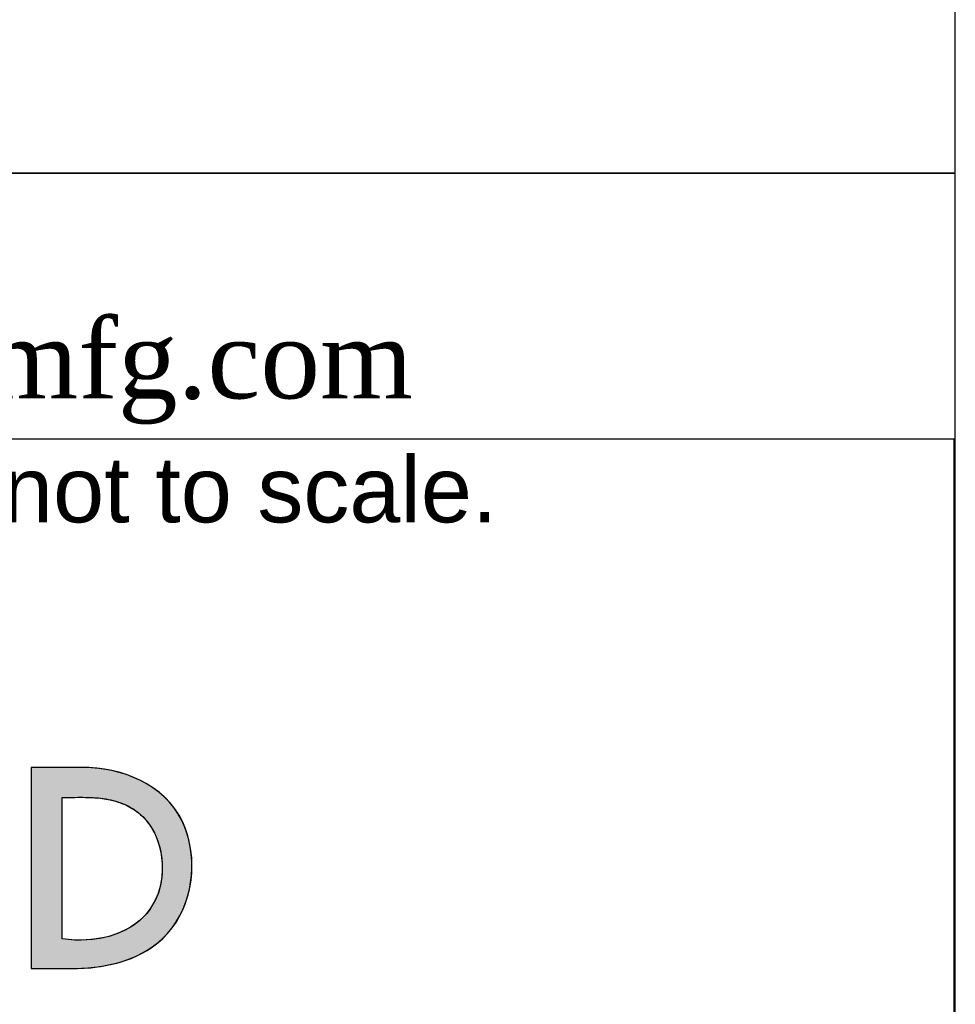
# Model space of a CAD drawing. Header units: inches. Extents: x 0 to 100, y 0 to 75.
# Tile 10 of 13: x 94 to 100, y 6 to 12. Entities that reach past the tile are written whole.
import ezdxf
from ezdxf import colors
from ezdxf.entities.mleader import LeaderData, LeaderLine
from ezdxf.math import Vec2, Vec3

# ---------------------------------------------------------------- set-up
doc = ezdxf.new("R2010")
doc.units = ezdxf.units.IN
doc.header["$MEASUREMENT"] = 0
doc.layers.add('Default', color=7, linetype='Continuous')

# ---------------------------------------------------------------- blocks, each defined once
blk = doc.blocks.new('_DOT')
at = {"color": 0}
blk.add_line((0, 0), (-1, 0), dxfattribs=at)
at = {"color": 0, "const_width": 0.333}
blk.add_lwpolyline([(-0.1665, 0, 1), (0.1665, 0, 1)], format="xyb", close=True, dxfattribs=at)
blk = doc.blocks.new('Block1')
at = {"layer": 'Default', "linetype": 'Continuous'}
h = blk.add_hatch(color=7, dxfattribs=at)
h.paths.add_polyline_path([(2.6417, 1.0378), (2.6465, 1.0435), (2.6508, 1.0497), (2.6546, 1.0562), (2.6579, 1.063), (2.6608, 1.07), (2.6631, 1.0772), (2.665, 1.0845), (2.6664, 1.092), (2.6673, 1.0996), (2.6678, 1.1072), (2.6677, 1.1149), (2.6671, 1.1225), (2.666, 1.13), (2.6645, 1.1374), (2.6624, 1.1446), (2.6599, 1.1517), (2.6567, 1.1587), (2.6528, 1.1656), (2.6484, 1.172), (2.6436, 1.1779), (2.6382, 1.1833), (2.6325, 1.1883), (2.6263, 1.1928), (2.6198, 1.1969), (2.6131, 1.2006), (2.6061, 1.2038), (2.5988, 1.2065), (2.5914, 1.2089), (2.5839, 1.2108), (2.5762, 1.2123), (2.5686, 1.2134), (2.5609, 1.2141), (2.5532, 1.2145), (2.5504, 1.2145), (2.5491, 1.2145), (2.5469, 1.2145), (2.5439, 1.2145), (2.5403, 1.2145), (2.5361, 1.2145), (2.5316, 1.2145), (2.5268, 1.2145), (2.522, 1.2145), (2.5172, 1.2145), (2.5126, 1.2145), (2.5083, 1.2145), (2.5044, 1.2145), (2.5012, 1.2145), (2.4987, 1.2145), (2.4971, 1.2145), (2.4966, 1.2145), (2.4966, 1.2123), (2.4966, 1.206), (2.4966, 1.1962), (2.4966, 1.1834), (2.4966, 1.1683), (2.4966, 1.1513), (2.4966, 1.133), (2.4966, 1.1139), (2.4966, 1.0947), (2.4966, 1.0758), (2.4966, 1.0579), (2.4966, 1.0415), (2.4966, 1.027), (2.4966, 1.0152), (2.4966, 1.0065), (2.4966, 1.0015), (2.4966, 1.0005), (2.4974, 1.0005), (2.4989, 1.0005), (2.501, 1.0005), (2.5037, 1.0005), (2.5069, 1.0005), (2.5103, 1.0005), (2.514, 1.0005), (2.5178, 1.0005), (2.5216, 1.0005), (2.5253, 1.0005), (2.5288, 1.0005), (2.5319, 1.0005), (2.5347, 1.0005), (2.5368, 1.0005), (2.5383, 1.0005), (2.539, 1.0005), (2.5435, 1.0006), (2.5502, 1.0008), (2.557, 1.0012), (2.5637, 1.0019), (2.5705, 1.0028), (2.5771, 1.004), (2.5838, 1.0054), (2.5903, 1.0071), (2.5968, 1.0091), (2.6031, 1.0114), (2.6092, 1.0141), (2.6152, 1.0171), (2.621, 1.0204), (2.6265, 1.0242), (2.6319, 1.0283), (2.6369, 1.0328)])
h.paths.add_polyline_path([(2.5296, 1.1825), (2.5296, 1.1818), (2.5296, 1.1798), (2.5296, 1.1765), (2.5296, 1.1722), (2.5296, 1.1668), (2.5296, 1.1607), (2.5296, 1.1537), (2.5296, 1.1461), (2.5296, 1.138), (2.5296, 1.1295), (2.5296, 1.1207), (2.5296, 1.1118), (2.5296, 1.1027), (2.5296, 1.0938), (2.5296, 1.085), (2.5296, 1.0765), (2.5296, 1.0684), (2.5296, 1.0608), (2.5296, 1.0539), (2.5296, 1.0477), (2.5296, 1.0423), (2.5296, 1.038), (2.5296, 1.0348), (2.5296, 1.0327), (2.5296, 1.032), (2.5363, 1.0313), (2.5429, 1.0309), (2.5494, 1.0308), (2.5559, 1.031), (2.5623, 1.0315), (2.5685, 1.0324), (2.5746, 1.0336), (2.5806, 1.0351), (2.5863, 1.037), (2.5919, 1.0392), (2.5972, 1.0417), (2.6023, 1.0445), (2.6071, 1.0477), (2.6116, 1.0512), (2.6158, 1.0551), (2.6197, 1.0592), (2.6232, 1.0638), (2.6263, 1.0686), (2.6291, 1.0738), (2.6314, 1.0793), (2.6333, 1.0852), (2.6347, 1.0914), (2.6356, 1.098), (2.636, 1.1049), (2.636, 1.1122), (2.6357, 1.1153), (2.6354, 1.1185), (2.635, 1.1216), (2.6345, 1.1247), (2.6338, 1.1278), (2.6331, 1.1308), (2.6322, 1.1337), (2.6312, 1.1367), (2.6302, 1.1395), (2.629, 1.1423), (2.6277, 1.1451), (2.6263, 1.1477), (2.6247, 1.1503), (2.6231, 1.1529), (2.6213, 1.1553), (2.6194, 1.1577), (2.6175, 1.1599), (2.6154, 1.1621), (2.6131, 1.1642), (2.6108, 1.1662), (2.6083, 1.1681), (2.6058, 1.1699), (2.6031, 1.1715), (2.6003, 1.1731), (2.5973, 1.1745), (2.5947, 1.1757), (2.592, 1.1767), (2.5894, 1.1776), (2.5867, 1.1785), (2.5841, 1.1792), (2.5814, 1.1799), (2.5788, 1.1804), (2.5761, 1.1809), (2.5734, 1.1813), (2.5707, 1.1817), (2.568, 1.182), (2.5653, 1.1822), (2.5626, 1.1824), (2.5599, 1.1825), (2.5572, 1.1826), (2.5545, 1.1826), (2.5518, 1.1827), (2.549, 1.1827), (2.5463, 1.1827), (2.5435, 1.1826), (2.5408, 1.1826), (2.538, 1.1826), (2.5352, 1.1825), (2.5324, 1.1825)])
at = {"layer": 'Default', "color": 7, "linetype": 'Continuous'}
for points in [[(2.6417, 1.0378), (2.6465, 1.0435), (2.6508, 1.0497), (2.6546, 1.0562), (2.6579, 1.063), (2.6608, 1.07), (2.6631, 1.0772), (2.665, 1.0845), (2.6664, 1.092), (2.6673, 1.0996), (2.6678, 1.1072), (2.6677, 1.1149), (2.6671, 1.1225), (2.666, 1.13), (2.6645, 1.1374), (2.6624, 1.1446), (2.6599, 1.1517), (2.6567, 1.1587), (2.6528, 1.1656), (2.6484, 1.172), (2.6436, 1.1779), (2.6382, 1.1833), (2.6325, 1.1883), (2.6263, 1.1928), (2.6198, 1.1969), (2.6131, 1.2006), (2.6061, 1.2038), (2.5988, 1.2065), (2.5914, 1.2089), (2.5839, 1.2108), (2.5762, 1.2123), (2.5686, 1.2134), (2.5609, 1.2141), (2.5532, 1.2145), (2.5504, 1.2145), (2.5491, 1.2145), (2.5469, 1.2145), (2.5439, 1.2145), (2.5403, 1.2145), (2.5361, 1.2145), (2.5316, 1.2145), (2.5268, 1.2145), (2.522, 1.2145), (2.5172, 1.2145), (2.5126, 1.2145), (2.5083, 1.2145), (2.5044, 1.2145), (2.5012, 1.2145), (2.4987, 1.2145), (2.4971, 1.2145), (2.4966, 1.2145), (2.4966, 1.2123), (2.4966, 1.206), (2.4966, 1.1962), (2.4966, 1.1834), (2.4966, 1.1683), (2.4966, 1.1513), (2.4966, 1.133), (2.4966, 1.1139), (2.4966, 1.0947), (2.4966, 1.0758), (2.4966, 1.0579), (2.4966, 1.0415), (2.4966, 1.027), (2.4966, 1.0152), (2.4966, 1.0065), (2.4966, 1.0015), (2.4966, 1.0005), (2.4974, 1.0005), (2.4989, 1.0005), (2.501, 1.0005), (2.5037, 1.0005), (2.5069, 1.0005), (2.5103, 1.0005), (2.514, 1.0005), (2.5178, 1.0005), (2.5216, 1.0005), (2.5253, 1.0005), (2.5288, 1.0005), (2.5319, 1.0005), (2.5347, 1.0005), (2.5368, 1.0005), (2.5383, 1.0005), (2.539, 1.0005), (2.5435, 1.0006), (2.5502, 1.0008), (2.557, 1.0012), (2.5637, 1.0019), (2.5705, 1.0028), (2.5771, 1.004), (2.5838, 1.0054), (2.5903, 1.0071), (2.5968, 1.0091), (2.6031, 1.0114), (2.6092, 1.0141), (2.6152, 1.0171), (2.621, 1.0204), (2.6265, 1.0242), (2.6319, 1.0283), (2.6369, 1.0328), (2.6417, 1.0378)], [(2.5296, 1.1825), (2.5324, 1.1825), (2.5352, 1.1825), (2.538, 1.1826), (2.5408, 1.1826), (2.5435, 1.1826), (2.5463, 1.1827), (2.549, 1.1827), (2.5518, 1.1827), (2.5545, 1.1826), (2.5572, 1.1826), (2.5599, 1.1825), (2.5626, 1.1824), (2.5653, 1.1822), (2.568, 1.182), (2.5707, 1.1817), (2.5734, 1.1813), (2.5761, 1.1809), (2.5788, 1.1804), (2.5814, 1.1799), (2.5841, 1.1792), (2.5867, 1.1785), (2.5894, 1.1776), (2.592, 1.1767), (2.5947, 1.1757), (2.5973, 1.1745), (2.6003, 1.1731), (2.6031, 1.1715), (2.6058, 1.1699), (2.6083, 1.1681), (2.6108, 1.1662), (2.6131, 1.1642), (2.6154, 1.1621), (2.6175, 1.1599), (2.6194, 1.1577), (2.6213, 1.1553), (2.6231, 1.1529), (2.6247, 1.1503), (2.6263, 1.1477), (2.6277, 1.1451), (2.629, 1.1423), (2.6302, 1.1395), (2.6312, 1.1367), (2.6322, 1.1337), (2.6331, 1.1308), (2.6338, 1.1278), (2.6345, 1.1247), (2.635, 1.1216), (2.6354, 1.1185), (2.6357, 1.1153), (2.636, 1.1122), (2.636, 1.1049), (2.6356, 1.098), (2.6347, 1.0914), (2.6333, 1.0852), (2.6314, 1.0793), (2.6291, 1.0738), (2.6263, 1.0686), (2.6232, 1.0638), (2.6197, 1.0592), (2.6158, 1.0551), (2.6116, 1.0512), (2.6071, 1.0477), (2.6023, 1.0445), (2.5972, 1.0417), (2.5919, 1.0392), (2.5863, 1.037), (2.5806, 1.0351), (2.5746, 1.0336), (2.5685, 1.0324), (2.5623, 1.0315), (2.5559, 1.031), (2.5494, 1.0308), (2.5429, 1.0309), (2.5363, 1.0313), (2.5296, 1.032), (2.5296, 1.0327), (2.5296, 1.0348), (2.5296, 1.038), (2.5296, 1.0423), (2.5296, 1.0477), (2.5296, 1.0539), (2.5296, 1.0608), (2.5296, 1.0684), (2.5296, 1.0765), (2.5296, 1.085), (2.5296, 1.0938), (2.5296, 1.1027), (2.5296, 1.1118), (2.5296, 1.1207), (2.5296, 1.1295), (2.5296, 1.138), (2.5296, 1.1461), (2.5296, 1.1537), (2.5296, 1.1607), (2.5296, 1.1668), (2.5296, 1.1722), (2.5296, 1.1765), (2.5296, 1.1798), (2.5296, 1.1818), (2.5296, 1.1825)]]:
    blk.add_lwpolyline(points, close=True, dxfattribs=at)
for points in [[(2.5506, 1.2145), (2.5506, 1.2145), (2.4966, 1.2145), (2.4966, 1.2145)], [(2.4966, 1.2145), (2.4966, 1.2145), (2.4966, 1.0005), (2.4966, 1.0005)], [(2.5296, 1.032), (2.5296, 1.032), (2.5296, 1.1825), (2.5296, 1.1825)], [(2.5391, 1.0005), (2.5761, 1.0005), (2.616, 1.0091), (2.6417, 1.0378)], [(2.4966, 1.0005), (2.4966, 1.0005), (2.5391, 1.0005), (2.5391, 1.0005)]]:
    blk.add_open_spline(points, degree=3, dxfattribs=at)
for points, knots in [([(2.6417, 1.0378), (2.6695, 1.0689), (2.6754, 1.1186), (2.6579, 1.1563), (2.639, 1.1968), (2.593, 1.2145), (2.5506, 1.2145)], [0, 0, 0, 0, 0.5, 0.5, 0.5, 1, 1, 1, 1]), ([(2.5296, 1.1825), (2.553, 1.1825), (2.5754, 1.1846), (2.5973, 1.1745), (2.6223, 1.1631), (2.6347, 1.1388), (2.636, 1.1122), (2.639, 1.0503), (2.5851, 1.0245), (2.5296, 1.032)], [0, 0, 0, 0, 0.333333, 0.333333, 0.333333, 0.666667, 0.666667, 0.666667, 1, 1, 1, 1])]:
    blk.add_open_spline(points, degree=3, knots=knots, dxfattribs=at)
blk = doc.blocks.new('Block13')
at = {"layer": 'Default', "color": 7, "linetype": 'Continuous'}
for p, q in [((0, 1.6479), (3.5155, 1.6479)), ((3.5155, 1.6479), (3.5155, 0))]:
    blk.add_line(p, q, dxfattribs=at)
at = {"layer": 'Default', "color": 7}
blk.add_blockref('Block1', (0.0371, 0.0841), dxfattribs=at)
at = {"layer": 'Default', "insert": (0.0298, 1.6292), "char_height": 0.07, "width": 3.486391, "attachment_point": 1}
blk.add_mtext('{\\fArial|b0||i0||c0|p34;\\C7;\\H7.e-002;\\W1.;\\T1.;Data subject to change without notice. Isometric drawing not to scale.}', dxfattribs=at)
blk = doc.blocks.new('Block11')
at = {"layer": 'Default', "color": 7}
blk.add_blockref('Block13', (0, 0), dxfattribs=at)
blk = doc.blocks.new('Block10')
at = {"layer": 'Default', "color": 7}
blk.add_blockref('Block11', (0, 0), dxfattribs=at)
blk = doc.blocks.new('Block222')
at = {"layer": 'Default', "color": 7, "xscale": 15, "yscale": 15, "zscale": 15}
blk.add_blockref('Block10', (121.713, -88.163), dxfattribs=at)
at = {"layer": 'Default', "color": 7, "linetype": 'Continuous'}
ml = blk.add_multileader_mtext('Standard', dxfattribs=at)
ml.set_content('{\\pxsm0.9;\\fArial|b1||i0||c0|p34;\\W1.;SDC243U31BK\\P}', color=7)
ml.set_leader_properties()
ml.set_arrow_properties(name='DOT')
ml.build(insert=Vec2(0, 0))
ml.multileader.update_dxf_attribs({"leader_type": 0, "dogleg_length": 0, "arrow_head_size": 2.25})
ctx = ml.context
ctx.base_point, ctx.char_height, ctx.arrow_head_size, ctx.landing_gap_size = Vec3(151.269, -85.88), 2.25, 2.25, 0.787
ctx.text_align_type = 1
notes = []
notes.append((ctx, [(0, (0, 0, 0), (0, 0), (1, 0), 1, [])]))
ctx.mtext.insert, ctx.mtext.alignment = Vec3(162.383, -84.733), 2
for ctx, leaders in notes:
    for number, flags, end, landing, length, lines in leaders:
        leader = LeaderData()
        leader.index, (leader.has_last_leader_line, leader.has_dogleg_vector, leader.attachment_direction) = number, flags
        leader.last_leader_point, leader.dogleg_vector, leader.dogleg_length = Vec3(end), Vec3(landing), length
        for number, points, colour, breaks in lines:
            line = LeaderLine()
            line.index, line.vertices, line.color, line.breaks = number, Vec3.list(points), colors.encode_raw_color(colour), breaks
            leader.lines.append(line)
        ctx.leaders.append(leader)

msp = doc.modelspace()

# ---------------------------------------------------------------- linework, layer by layer
at = {"layer": 'Default', "color": 7, "linetype": 'Continuous'}
msp.add_line((99.9373, 0.0002), (99.9373, 74.9377), dxfattribs=at)
for points in [[(79.8922, 12.0148), (79.8922, 11.0084), (99.9385, 11.0084), (99.9385, 12.0148), (79.8922, 12.0148)], [(79.8921, 11.0083), (79.8921, 9.3965), (99.9375, 9.3965), (99.9375, 11.0083), (79.8921, 11.0083)]]:
    msp.add_lwpolyline(points, dxfattribs=at)

# ---------------------------------------------------------------- block references
at = {"layer": 'Default', "color": 7, "xscale": 0.38, "yscale": 0.38, "zscale": 0.38}
msp.add_blockref('Block222', (33.6411, 33.5054), dxfattribs=at)

# ---------------------------------------------------------------- texts
at = {"layer": 'Default', "insert": (79.8921, 10.2024), "char_height": 0.479, "width": 20.245809, "attachment_point": 4}
msp.add_mtext('{\\fTimes New Roman|b0||i0||c0|p34;\\C7;\\H0.479;\\W1.; Pour tous les détails sur nos produits, \\P}{\\fTimes New Roman|b0||i0||c0|p34;\\C7;\\H0.479;\\W1.; svp veuillez consulter notre site www.hammondmfg.com                   }', dxfattribs=at)

doc.saveas('drawing.dxf')
